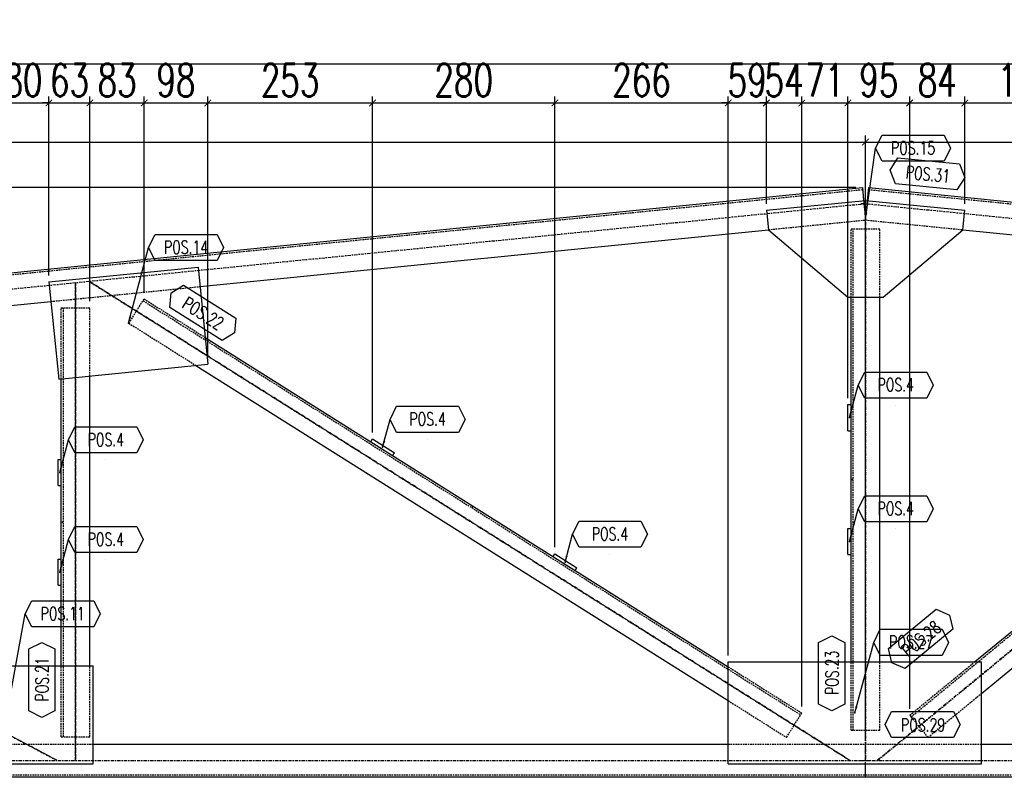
# Model space of a CAD drawing. Header units: feet. Extents: x -13577 to 173285, y -65833 to 34873.
# Tile 89 of 127: x 78324 to 79835, y -55105 to -53937. Entities that reach past the tile are written whole.
import ezdxf
from ezdxf.enums import TextEntityAlignment as Align

# ---------------------------------------------------------------- set-up
doc = ezdxf.new("R2010")
doc.units = ezdxf.units.FT
doc.header["$LTSCALE"] = 10
doc.header["$MEASUREMENT"] = 0
doc.linetypes.add('DASHDOT', pattern=[1, 0.5, -0.25, 0, -0.25])
doc.linetypes.add('HIDDEN', pattern=[0.375, 0.25, -0.125])
doc.layers.get('0').update_dxf_attribs({"linetype": 'CONTINUOUS'})
doc.layers.get('Defpoints').update_dxf_attribs({"linetype": 'CONTINUOUS'})
for name, color, linetype in [('A', 2, 'DASHDOT'), ('FORIR', 4, 'CONTINUOUS'), ('G', 3, 'CONTINUOUS'), ('POS_BOX', 6, 'CONTINUOUS'), ('POS_DES', 2, 'CONTINUOUS'), ('POS_MAT', 2, 'CONTINUOUS'), ('POS_NOT', 2, 'CONTINUOUS'), ('TR', 6, 'HIDDEN'), ('TXT1', 7, 'CONTINUOUS')]:
    doc.layers.add(name, color=color, linetype=linetype)
doc.styles.add('1', font='romans.shx', dxfattribs={"width": 0.7, "height": 50})
doc.styles.add('POS', font='ROMANS', dxfattribs={"width": 0.7})
doc.dimstyles.get("Standard").update_dxf_attribs({"dimtxt": 50, "dimasz": 1, "dimexe": 1, "dimexo": 1, "dimgap": 1, "dimtad": 1, "dimdec": 0, "dimdsep": 46, "dimtxsty": '1', "dimblk": 'ARCHTICK', "dimcen": 3, "dimclrd": 1, "dimclre": 1, "dimclrt": 3, "dimadec": 0, "dimazin": 0, "dimtfac": 1, "dimtdec": 0, "dimtix": 1, "dimtmove": 0, "dimatfit": 3, "dimfxl": 0, "dimtolj": 1, "dimarcsym": 0})

# ---------------------------------------------------------------- blocks, each defined once
blk = doc.blocks.new('P8_PRO')
at = {"layer": 'POS_BOX'}
blk.add_lwpolyline([(11.5, 0), (10.5, -2), (1, -2), (0, 0), (1, 2), (10.5, 2)], close=True, dxfattribs=at)
at = {"style": 'POS', "width": 0.7}
blk.add_attdef('POS_PEZ', text='', height=2, dxfattribs=at).set_placement((5.83, -1.05), align=Align.CENTER)
at = {"style": 'POS', "width": 0.7, "flags": 1}
for tag, p in [('MAR_PEZ', (1, -2.92)), ('QTA_PEZ', (1, -3.45)), ('SUN_LIS', (1, -4.58)), ('PUN_LIS', (1, -4.05)), ('COD_PEZ', (1, -5.68)), ('MCL_PEZ', (1, -5.14)), ('DIM_PRO', (1, -6.27))]:
    blk.add_attdef(tag, p, '', height=0.35, dxfattribs=at)
at = {"layer": 'POS_DES', "style": 'POS', "width": 0.7, "flags": 1}
for tag, p in [('NOM_PRO', (2.84, -2.9)), ('LUN_PRO', (2.82, -4.54))]:
    blk.add_attdef(tag, p, '', height=0.35, dxfattribs=at)
at = {"layer": 'POS_MAT', "style": 'POS', "width": 0.7, "flags": 1}
blk.add_attdef('MAT_PRO', (2.83, -3.44), '', height=0.35, dxfattribs=at)
at = {"layer": 'POS_NOT', "style": 'POS', "width": 0.7, "flags": 1}
blk.add_attdef('NOT_PEZ', (2.82, -4.01), '', height=0.35, dxfattribs=at)
blk = doc.blocks.new('P8_LAM')
blk.add_line((5.75, -3.08), (5.75, -3.08))
at = {"layer": 'POS_BOX'}
blk.add_lwpolyline([(11.5, 0), (10.5, -2), (1, -2), (0, 0), (1, 2), (10.5, 2)], close=True, dxfattribs=at)
at = {"style": 'POS', "width": 0.7}
blk.add_attdef('POS_PEZ', text='', height=2, dxfattribs=at).set_placement((5.75, -0.95), align=Align.CENTER)
at = {"style": 'POS', "width": 0.7, "flags": 1}
for tag, p in [('MAR_PEZ', (1, -3.15)), ('QTA_PEZ', (1, -3.69)), ('SUN_LIS', (1, -4.84)), ('PUN_LIS', (1, -4.3)), ('COD_PEZ', (1, -5.95)), ('MCL_PEZ', (1, -5.41)), ('DIM_PRO', (1, -6.59))]:
    blk.add_attdef(tag, p, '', height=0.35, dxfattribs=at)
at = {"layer": 'POS_DES', "style": 'POS', "width": 0.7, "flags": 1}
for tag, p in [('SPE_PRO', (3.38, -4.66)), ('LAR_PRO', (3.4, -4.12)), ('LUN_PRO', (3.37, -5.17))]:
    blk.add_attdef(tag, p, '', height=0.35, dxfattribs=at)
at = {"layer": 'POS_MAT', "style": 'POS', "width": 0.7, "flags": 1}
blk.add_attdef('MAT_PRO', text='', height=0.35, dxfattribs=at).set_placement((4.3, -3.18), align=Align.CENTER)
at = {"layer": 'POS_NOT', "style": 'POS', "width": 0.7, "flags": 1}
blk.add_attdef('NOT_PEZ', (3.41, -3.62), '', height=0.35, dxfattribs=at)
blk = doc.blocks.new('_ArchTick')
at = {"color": 0, "linetype": 'ByBlock', "const_width": 0.15}
blk.add_lwpolyline([(-0.5, -0.5), (0.5, 0.5)], dxfattribs=at)
blk = doc.blocks.new('3D_INFOPOS')
blk.add_point((0, 0))
at = {"layer": 'FORIR', "flags": 1}
for tag, p in [('POS_PEZ', (7.6, -4.3)), ('MAT_PRO', (7.6, -11.9))]:
    blk.add_attdef(tag, p, '', height=5.26, dxfattribs=at)
blk = doc.blocks.new('*D221')
at = {"layer": 'Defpoints', "color": 0}
for p in [(79622.1, -54124.9), (74772.1, -55049.4), (79622.1, -55049.4)]:
    blk.add_point(p, dxfattribs=at)
at = {"layer": 'TXT1', "color": 1, "lineweight": -2, "transparency": 16777216}
for p, q in [((74772.1, -55039.4), (74772.1, -54114.9)), ((79622.1, -55039.4), (79622.1, -54114.9)), ((74772.1, -54124.9), (79622.1, -54124.9))]:
    blk.add_line(p, q, dxfattribs=at)
at = {"layer": 'TXT1', "color": 1, "lineweight": -2, "transparency": 16777216, "xscale": 10, "yscale": 10, "zscale": 10, "rotation": 180}
blk.add_blockref('_ArchTick', (74772.1, -54124.9), dxfattribs=at)
at = {"layer": 'TXT1', "color": 1, "lineweight": -2, "transparency": 16777216, "xscale": 10, "yscale": 10, "zscale": 10}
blk.add_blockref('_ArchTick', (79622.1, -54124.9), dxfattribs=at)
at = {"layer": 'TXT1', "color": 3, "transparency": 16777216, "insert": (77197.1, -54089.9), "char_height": 50, "attachment_point": 5, "style": '1'}
blk.add_mtext('\\A1;4850', dxfattribs=at)
blk = doc.blocks.new('*D222')
at = {"layer": 'Defpoints', "color": 0}
for p in [(80582, -54124.9), (80582, -54290.4), (79622.1, -55049.4)]:
    blk.add_point(p, dxfattribs=at)
at = {"layer": 'TXT1', "color": 1, "lineweight": -2, "transparency": 16777216}
for p, q in [((79622.1, -55039.4), (79622.1, -54114.9)), ((80582, -54280.4), (80582, -54114.9)), ((79622.1, -54124.9), (80582, -54124.9))]:
    blk.add_line(p, q, dxfattribs=at)
at = {"layer": 'TXT1', "color": 1, "lineweight": -2, "transparency": 16777216, "xscale": 10, "yscale": 10, "zscale": 10, "rotation": 180}
blk.add_blockref('_ArchTick', (79622.1, -54124.9), dxfattribs=at)
at = {"layer": 'TXT1', "color": 1, "lineweight": -2, "transparency": 16777216, "xscale": 10, "yscale": 10, "zscale": 10}
blk.add_blockref('_ArchTick', (80582, -54124.9), dxfattribs=at)
at = {"layer": 'TXT1', "color": 3, "transparency": 16777216, "insert": (80102.1, -54089.9), "char_height": 50, "attachment_point": 5, "style": '1'}
blk.add_mtext('\\A1;960', dxfattribs=at)
blk = doc.blocks.new('*D254')
at = {"layer": 'Defpoints', "color": 0}
for p in [(78368.7, -54064.9), (78368.7, -54339.8), (78288.6, -55000.4)]:
    blk.add_point(p, dxfattribs=at)
at = {"layer": 'TXT1', "color": 1, "lineweight": -2, "transparency": 16777216}
for p, q in [((78288.6, -54990.4), (78288.6, -54054.9)), ((78368.7, -54329.8), (78368.7, -54054.9)), ((78288.6, -54064.9), (78368.7, -54064.9))]:
    blk.add_line(p, q, dxfattribs=at)
at = {"layer": 'TXT1', "color": 1, "lineweight": -2, "transparency": 16777216, "xscale": 10, "yscale": 10, "zscale": 10, "rotation": 180}
blk.add_blockref('_ArchTick', (78288.6, -54064.9), dxfattribs=at)
at = {"layer": 'TXT1', "color": 1, "lineweight": -2, "transparency": 16777216, "xscale": 10, "yscale": 10, "zscale": 10}
blk.add_blockref('_ArchTick', (78368.7, -54064.9), dxfattribs=at)
at = {"layer": 'TXT1', "color": 3, "transparency": 16777216, "insert": (78328.7, -54029.9), "char_height": 50, "attachment_point": 5, "style": '1'}
blk.add_mtext('\\A1;80', dxfattribs=at)
blk = doc.blocks.new('*D255')
at = {"layer": 'Defpoints', "color": 0}
for p in [(78431.6, -54064.9), (78368.7, -54339.8), (78431.6, -54379.3)]:
    blk.add_point(p, dxfattribs=at)
at = {"layer": 'TXT1', "color": 1, "lineweight": -2, "transparency": 16777216}
for p, q in [((78368.7, -54329.8), (78368.7, -54054.9)), ((78431.6, -54369.3), (78431.6, -54054.9)), ((78368.7, -54064.9), (78358.7, -54064.9)), ((78368.7, -54064.9), (78431.6, -54064.9)), ((78431.6, -54064.9), (78441.6, -54064.9))]:
    blk.add_line(p, q, dxfattribs=at)
at = {"layer": 'TXT1', "color": 1, "lineweight": -2, "transparency": 16777216, "xscale": 10, "yscale": 10, "zscale": 10}
blk.add_blockref('_ArchTick', (78368.7, -54064.9), dxfattribs=at)
at = {"layer": 'TXT1', "color": 1, "lineweight": -2, "transparency": 16777216, "xscale": 10, "yscale": 10, "zscale": 10, "rotation": 180}
blk.add_blockref('_ArchTick', (78431.6, -54064.9), dxfattribs=at)
at = {"layer": 'TXT1', "color": 3, "transparency": 16777216, "insert": (78400.1, -54029.9), "char_height": 50, "attachment_point": 5, "style": '1'}
blk.add_mtext('\\A1;63', dxfattribs=at)
blk = doc.blocks.new('*D256')
at = {"layer": 'Defpoints', "color": 0}
for p in [(78514.8, -54064.9), (78431.6, -54379.3), (78514.8, -54365.9)]:
    blk.add_point(p, dxfattribs=at)
at = {"layer": 'TXT1', "color": 1, "lineweight": -2, "transparency": 16777216}
for p, q in [((78431.6, -54369.3), (78431.6, -54054.9)), ((78514.8, -54355.9), (78514.8, -54054.9)), ((78431.6, -54064.9), (78514.8, -54064.9))]:
    blk.add_line(p, q, dxfattribs=at)
at = {"layer": 'TXT1', "color": 1, "lineweight": -2, "transparency": 16777216, "xscale": 10, "yscale": 10, "zscale": 10, "rotation": 180}
blk.add_blockref('_ArchTick', (78431.6, -54064.9), dxfattribs=at)
at = {"layer": 'TXT1', "color": 1, "lineweight": -2, "transparency": 16777216, "xscale": 10, "yscale": 10, "zscale": 10}
blk.add_blockref('_ArchTick', (78514.8, -54064.9), dxfattribs=at)
at = {"layer": 'TXT1', "color": 3, "transparency": 16777216, "insert": (78473.2, -54029.9), "char_height": 50, "attachment_point": 5, "style": '1'}
blk.add_mtext('\\A1;83', dxfattribs=at)
blk = doc.blocks.new('*D257')
at = {"layer": 'Defpoints', "color": 0}
for p in [(78612.4, -54064.9), (78514.8, -54365.9), (78612.4, -54466.2)]:
    blk.add_point(p, dxfattribs=at)
at = {"layer": 'TXT1', "color": 1, "lineweight": -2, "transparency": 16777216}
for p, q in [((78514.8, -54355.9), (78514.8, -54054.9)), ((78612.4, -54456.2), (78612.4, -54054.9)), ((78514.8, -54064.9), (78612.4, -54064.9))]:
    blk.add_line(p, q, dxfattribs=at)
at = {"layer": 'TXT1', "color": 1, "lineweight": -2, "transparency": 16777216, "xscale": 10, "yscale": 10, "zscale": 10, "rotation": 180}
blk.add_blockref('_ArchTick', (78514.8, -54064.9), dxfattribs=at)
at = {"layer": 'TXT1', "color": 1, "lineweight": -2, "transparency": 16777216, "xscale": 10, "yscale": 10, "zscale": 10}
blk.add_blockref('_ArchTick', (78612.4, -54064.9), dxfattribs=at)
at = {"layer": 'TXT1', "color": 3, "transparency": 16777216, "insert": (78563.6, -54029.9), "char_height": 50, "attachment_point": 5, "style": '1'}
blk.add_mtext('\\A1;98', dxfattribs=at)
blk = doc.blocks.new('*D258')
at = {"layer": 'Defpoints', "color": 0}
for p in [(78865.2, -54064.9), (78612.4, -54466.2), (78865.2, -54580.7)]:
    blk.add_point(p, dxfattribs=at)
at = {"layer": 'TXT1', "color": 1, "lineweight": -2, "transparency": 16777216}
for p, q in [((78612.4, -54456.2), (78612.4, -54054.9)), ((78865.2, -54570.7), (78865.2, -54054.9)), ((78612.4, -54064.9), (78865.2, -54064.9))]:
    blk.add_line(p, q, dxfattribs=at)
at = {"layer": 'TXT1', "color": 1, "lineweight": -2, "transparency": 16777216, "xscale": 10, "yscale": 10, "zscale": 10, "rotation": 180}
blk.add_blockref('_ArchTick', (78612.4, -54064.9), dxfattribs=at)
at = {"layer": 'TXT1', "color": 1, "lineweight": -2, "transparency": 16777216, "xscale": 10, "yscale": 10, "zscale": 10}
blk.add_blockref('_ArchTick', (78865.2, -54064.9), dxfattribs=at)
at = {"layer": 'TXT1', "color": 3, "transparency": 16777216, "insert": (78738.8, -54029.9), "char_height": 50, "attachment_point": 5, "style": '1'}
blk.add_mtext('\\A1;253', dxfattribs=at)
blk = doc.blocks.new('*D259')
at = {"layer": 'Defpoints', "color": 0}
for p in [(79145.3, -54064.9), (78865.2, -54580.7), (79145.3, -54757.1)]:
    blk.add_point(p, dxfattribs=at)
at = {"layer": 'TXT1', "color": 1, "lineweight": -2, "transparency": 16777216}
for p, q in [((78865.2, -54570.7), (78865.2, -54054.9)), ((79145.3, -54747.1), (79145.3, -54054.9)), ((78865.2, -54064.9), (79145.3, -54064.9))]:
    blk.add_line(p, q, dxfattribs=at)
at = {"layer": 'TXT1', "color": 1, "lineweight": -2, "transparency": 16777216, "xscale": 10, "yscale": 10, "zscale": 10, "rotation": 180}
blk.add_blockref('_ArchTick', (78865.2, -54064.9), dxfattribs=at)
at = {"layer": 'TXT1', "color": 1, "lineweight": -2, "transparency": 16777216, "xscale": 10, "yscale": 10, "zscale": 10}
blk.add_blockref('_ArchTick', (79145.3, -54064.9), dxfattribs=at)
at = {"layer": 'TXT1', "color": 3, "transparency": 16777216, "insert": (79005.3, -54029.9), "char_height": 50, "attachment_point": 5, "style": '1'}
blk.add_mtext('\\A1;280', dxfattribs=at)
blk = doc.blocks.new('*D260')
at = {"layer": 'Defpoints', "color": 0}
for p in [(79411.2, -54064.9), (79145.3, -54757.1), (79411.2, -54923.1)]:
    blk.add_point(p, dxfattribs=at)
at = {"layer": 'TXT1', "color": 1, "lineweight": -2, "transparency": 16777216}
for p, q in [((79145.3, -54747.1), (79145.3, -54054.9)), ((79411.2, -54913.1), (79411.2, -54054.9)), ((79145.3, -54064.9), (79411.2, -54064.9))]:
    blk.add_line(p, q, dxfattribs=at)
at = {"layer": 'TXT1', "color": 1, "lineweight": -2, "transparency": 16777216, "xscale": 10, "yscale": 10, "zscale": 10, "rotation": 180}
blk.add_blockref('_ArchTick', (79145.3, -54064.9), dxfattribs=at)
at = {"layer": 'TXT1', "color": 1, "lineweight": -2, "transparency": 16777216, "xscale": 10, "yscale": 10, "zscale": 10}
blk.add_blockref('_ArchTick', (79411.2, -54064.9), dxfattribs=at)
at = {"layer": 'TXT1', "color": 3, "transparency": 16777216, "insert": (79278.2, -54029.9), "char_height": 50, "attachment_point": 5, "style": '1'}
blk.add_mtext('\\A1;266', dxfattribs=at)
blk = doc.blocks.new('*D261')
at = {"layer": 'Defpoints', "color": 0}
for p in [(79469.9, -54064.9), (79469.9, -54229.7), (79411.2, -54923.1)]:
    blk.add_point(p, dxfattribs=at)
at = {"layer": 'TXT1', "color": 1, "lineweight": -2, "transparency": 16777216}
for p, q in [((79411.2, -54913.1), (79411.2, -54054.9)), ((79469.9, -54219.7), (79469.9, -54054.9)), ((79411.2, -54064.9), (79401.2, -54064.9)), ((79411.2, -54064.9), (79469.9, -54064.9)), ((79469.9, -54064.9), (79479.9, -54064.9))]:
    blk.add_line(p, q, dxfattribs=at)
at = {"layer": 'TXT1', "color": 1, "lineweight": -2, "transparency": 16777216, "xscale": 10, "yscale": 10, "zscale": 10}
blk.add_blockref('_ArchTick', (79411.2, -54064.9), dxfattribs=at)
at = {"layer": 'TXT1', "color": 1, "lineweight": -2, "transparency": 16777216, "xscale": 10, "yscale": 10, "zscale": 10, "rotation": 180}
blk.add_blockref('_ArchTick', (79469.9, -54064.9), dxfattribs=at)
at = {"layer": 'TXT1', "color": 3, "transparency": 16777216, "insert": (79440.5, -54029.9), "char_height": 50, "attachment_point": 5, "style": '1'}
blk.add_mtext('\\A1;59', dxfattribs=at)
blk = doc.blocks.new('*D262')
at = {"layer": 'Defpoints', "color": 0}
for p in [(79524.2, -54064.9), (79469.9, -54229.7), (79524.2, -55001.7)]:
    blk.add_point(p, dxfattribs=at)
at = {"layer": 'TXT1', "color": 1, "lineweight": -2, "transparency": 16777216}
for p, q in [((79469.9, -54219.7), (79469.9, -54054.9)), ((79524.2, -54991.7), (79524.2, -54054.9)), ((79469.9, -54064.9), (79459.9, -54064.9)), ((79469.9, -54064.9), (79524.2, -54064.9)), ((79524.2, -54064.9), (79534.2, -54064.9))]:
    blk.add_line(p, q, dxfattribs=at)
at = {"layer": 'TXT1', "color": 1, "lineweight": -2, "transparency": 16777216, "xscale": 10, "yscale": 10, "zscale": 10}
blk.add_blockref('_ArchTick', (79469.9, -54064.9), dxfattribs=at)
at = {"layer": 'TXT1', "color": 1, "lineweight": -2, "transparency": 16777216, "xscale": 10, "yscale": 10, "zscale": 10, "rotation": 180}
blk.add_blockref('_ArchTick', (79524.2, -54064.9), dxfattribs=at)
at = {"layer": 'TXT1', "color": 3, "transparency": 16777216, "insert": (79497.1, -54029.9), "char_height": 50, "attachment_point": 5, "style": '1'}
blk.add_mtext('\\A1;54', dxfattribs=at)
blk = doc.blocks.new('*D263')
at = {"layer": 'Defpoints', "color": 0}
for p in [(79595.1, -54064.9), (79595.1, -54528.1), (79524.2, -55001.7)]:
    blk.add_point(p, dxfattribs=at)
at = {"layer": 'TXT1', "color": 1, "lineweight": -2, "transparency": 16777216}
for p, q in [((79524.2, -54991.7), (79524.2, -54054.9)), ((79595.1, -54518.1), (79595.1, -54054.9)), ((79524.2, -54064.9), (79595.1, -54064.9))]:
    blk.add_line(p, q, dxfattribs=at)
at = {"layer": 'TXT1', "color": 1, "lineweight": -2, "transparency": 16777216, "xscale": 10, "yscale": 10, "zscale": 10, "rotation": 180}
blk.add_blockref('_ArchTick', (79524.2, -54064.9), dxfattribs=at)
at = {"layer": 'TXT1', "color": 1, "lineweight": -2, "transparency": 16777216, "xscale": 10, "yscale": 10, "zscale": 10}
blk.add_blockref('_ArchTick', (79595.1, -54064.9), dxfattribs=at)
at = {"layer": 'TXT1', "color": 3, "transparency": 16777216, "insert": (79559.7, -54029.9), "char_height": 50, "attachment_point": 5, "style": '1'}
blk.add_mtext('\\A1;71', dxfattribs=at)
blk = doc.blocks.new('*D264')
at = {"layer": 'Defpoints', "color": 0}
for p in [(79689.9, -54064.9), (79595.1, -54528.1), (79689.9, -55005.1)]:
    blk.add_point(p, dxfattribs=at)
at = {"layer": 'TXT1', "color": 1, "lineweight": -2, "transparency": 16777216}
for p, q in [((79595.1, -54518.1), (79595.1, -54054.9)), ((79689.9, -54995.1), (79689.9, -54054.9)), ((79595.1, -54064.9), (79689.9, -54064.9))]:
    blk.add_line(p, q, dxfattribs=at)
at = {"layer": 'TXT1', "color": 1, "lineweight": -2, "transparency": 16777216, "xscale": 10, "yscale": 10, "zscale": 10, "rotation": 180}
blk.add_blockref('_ArchTick', (79595.1, -54064.9), dxfattribs=at)
at = {"layer": 'TXT1', "color": 1, "lineweight": -2, "transparency": 16777216, "xscale": 10, "yscale": 10, "zscale": 10}
blk.add_blockref('_ArchTick', (79689.9, -54064.9), dxfattribs=at)
at = {"layer": 'TXT1', "color": 3, "transparency": 16777216, "insert": (79642.5, -54029.9), "char_height": 50, "attachment_point": 5, "style": '1'}
blk.add_mtext('\\A1;95', dxfattribs=at)
blk = doc.blocks.new('*D265')
at = {"layer": 'Defpoints', "color": 0}
for p in [(79774.4, -54064.9), (79774.4, -54229.7), (79689.9, -55005.1)]:
    blk.add_point(p, dxfattribs=at)
at = {"layer": 'TXT1', "color": 1, "lineweight": -2, "transparency": 16777216}
for p, q in [((79689.9, -54995.1), (79689.9, -54054.9)), ((79774.4, -54219.7), (79774.4, -54054.9)), ((79689.9, -54064.9), (79774.4, -54064.9))]:
    blk.add_line(p, q, dxfattribs=at)
at = {"layer": 'TXT1', "color": 1, "lineweight": -2, "transparency": 16777216, "xscale": 10, "yscale": 10, "zscale": 10, "rotation": 180}
blk.add_blockref('_ArchTick', (79689.9, -54064.9), dxfattribs=at)
at = {"layer": 'TXT1', "color": 1, "lineweight": -2, "transparency": 16777216, "xscale": 10, "yscale": 10, "zscale": 10}
blk.add_blockref('_ArchTick', (79774.4, -54064.9), dxfattribs=at)
at = {"layer": 'TXT1', "color": 3, "transparency": 16777216, "insert": (79732.2, -54029.9), "char_height": 50, "attachment_point": 5, "style": '1'}
blk.add_mtext('\\A1;84', dxfattribs=at)
blk = doc.blocks.new('*D266')
at = {"layer": 'Defpoints', "color": 0}
for p in [(79965.5, -54064.9), (79774.4, -54229.7), (79965.5, -54771.9)]:
    blk.add_point(p, dxfattribs=at)
at = {"layer": 'TXT1', "color": 1, "lineweight": -2, "transparency": 16777216}
for p, q in [((79774.4, -54219.7), (79774.4, -54054.9)), ((79965.5, -54761.9), (79965.5, -54054.9)), ((79774.4, -54064.9), (79965.5, -54064.9))]:
    blk.add_line(p, q, dxfattribs=at)
at = {"layer": 'TXT1', "color": 1, "lineweight": -2, "transparency": 16777216, "xscale": 10, "yscale": 10, "zscale": 10, "rotation": 180}
blk.add_blockref('_ArchTick', (79774.4, -54064.9), dxfattribs=at)
at = {"layer": 'TXT1', "color": 1, "lineweight": -2, "transparency": 16777216, "xscale": 10, "yscale": 10, "zscale": 10}
blk.add_blockref('_ArchTick', (79965.5, -54064.9), dxfattribs=at)
at = {"layer": 'TXT1', "color": 3, "transparency": 16777216, "insert": (79869.9, -54029.9), "char_height": 50, "attachment_point": 5, "style": '1'}
blk.add_mtext('\\A1;191', dxfattribs=at)
blk = doc.blocks.new('*D270')
at = {"layer": 'Defpoints', "color": 0}
for p in [(80582, -54004.9), (80582, -54290.4), (74072.1, -54679.4)]:
    blk.add_point(p, dxfattribs=at)
at = {"layer": 'TXT1', "color": 1, "lineweight": -2, "transparency": 16777216}
for p, q in [((74072.1, -54669.4), (74072.1, -53994.9)), ((80582, -54280.4), (80582, -53994.9)), ((74072.1, -54004.9), (80582, -54004.9))]:
    blk.add_line(p, q, dxfattribs=at)
at = {"layer": 'TXT1', "color": 1, "lineweight": -2, "transparency": 16777216, "xscale": 10, "yscale": 10, "zscale": 10, "rotation": 180}
blk.add_blockref('_ArchTick', (74072.1, -54004.9), dxfattribs=at)
at = {"layer": 'TXT1', "color": 1, "lineweight": -2, "transparency": 16777216, "xscale": 10, "yscale": 10, "zscale": 10}
blk.add_blockref('_ArchTick', (80582, -54004.9), dxfattribs=at)
at = {"layer": 'TXT1', "color": 3, "transparency": 16777216, "insert": (77327.1, -53969.9), "char_height": 50, "attachment_point": 5, "style": '1'}
blk.add_mtext('\\A1;6510', dxfattribs=at)
blk = doc.blocks.new('*D271')
at = {"layer": 'Defpoints', "color": 0}
for p in [(79617.2, -54194.9), (74002.1, -55099.4), (74072.1, -55099.4)]:
    blk.add_point(p, dxfattribs=at)
at = {"layer": 'TXT1', "color": 1, "lineweight": -2, "transparency": 16777216}
for p, q in [((79607.2, -54194.9), (73992.1, -54194.9)), ((74002.1, -54194.9), (74002.1, -55099.4)), ((74062.1, -55099.4), (73992.1, -55099.4))]:
    blk.add_line(p, q, dxfattribs=at)
at = {"layer": 'TXT1', "color": 1, "lineweight": -2, "transparency": 16777216, "xscale": 10, "yscale": 10, "zscale": 10}
for p, rotation in [((74002.1, -54194.9), 90), ((74002.1, -55099.4), 270)]:
    blk.add_blockref('_ArchTick', p, dxfattribs=dict(at, rotation=rotation))
at = {"layer": 'TXT1', "color": 3, "transparency": 16777216, "insert": (73967.1, -54647.1), "char_height": 50, "attachment_point": 5, "rotation": 90, "style": '1'}
blk.add_mtext('\\A1;905', dxfattribs=at)

msp = doc.modelspace()

# ---------------------------------------------------------------- linework, layer by layer
at = {"layer": 'A'}
for p, q in [((74797.1, -54702), (79629.6, -54218.7)), ((79614.7, -54218.7), (80556, -54312.9)), ((79622.1, -55074.4), (79622.1, -54248.1)), ((79622.1, -54248.1), (79622.1, -55074.4)), ((80564.7, -54313.7), (79640.4, -55074.4)), ((79640.4, -55074.4), (80564.7, -54313.7)), ((78409.6, -54340.7), (78409.6, -55074.4)), ((78409.6, -55074.4), (78409.6, -54340.7)), ((78430.3, -54338.7), (79598.3, -55074.4)), ((79598.3, -55074.4), (78430.3, -54338.7)), ((78381.3, -55074.4), (77221.1, -54459.6)), ((77221.1, -54459.6), (78381.3, -55074.4)), ((74797.1, -55074.4), (79632.1, -55074.4)), ((79612.1, -55074.4), (80556, -55074.4))]:
    msp.add_line(p, q, dxfattribs=at)
msp.add_point((79692, -55007.6), dxfattribs=at)
at = {"layer": 'G'}
for p, q in [((74771.1, -54679.5), (79617.2, -54194.9)), ((79617.2, -54194.9), (79619.1, -54214.8)), ((79625.1, -54214.8), (79627.1, -54194.9)), ((79627.1, -54194.9), (80582, -54290.4)), ((79469.9, -54229.7), (79622.1, -54214.5)), ((79622.1, -54214.5), (79774.4, -54229.7)), ((79469.9, -54229.7), (79472.9, -54259.5)), ((79771.4, -54259.5), (79774.4, -54229.7)), ((78600.5, -54346.8), (79472.9, -54259.5)), ((79472.9, -54259.5), (79595.1, -54363.1)), ((79649.1, -54363.1), (79771.4, -54259.5)), ((79771.4, -54259.5), (80577, -54340.1)), ((78368.7, -54339.8), (78597.5, -54316.9)), ((78597.5, -54316.9), (78612.4, -54466.2)), ((78368.7, -54339.8), (78383.6, -54489.1)), ((79789.6, -54923.1), (80495.3, -54342.4)), ((79595.1, -54363.1), (79649.1, -54363.1)), ((79600.1, -54923.1), (79600.1, -54363.1)), ((79644.1, -54923.1), (79644.1, -54363.1)), ((77408, -54466), (78371.6, -54369.7)), ((79800.1, -54971.4), (80523.3, -54376.3)), ((78608.3, -54424.8), (79411.2, -54930.5)), ((78383.6, -54489.1), (78612.4, -54466.2)), ((78594.3, -54468), (79411.2, -54982.5)), ((78431.6, -54929.4), (78431.6, -54484.3)), ((78387.6, -54929.4), (78387.6, -54488.7)), ((79595.1, -54568.1), (79595.1, -54528.1)), ((79595.1, -54528.1), (79600.1, -54528.1)), ((79595.1, -54568.1), (79600.1, -54568.1)), ((78862.5, -54585), (78865.2, -54580.7)), ((78865.2, -54580.7), (78899.1, -54602)), ((78896.4, -54606.3), (78899.1, -54602)), ((78382.6, -54652.3), (78382.6, -54612.3)), ((78382.6, -54612.3), (78387.6, -54612.3)), ((78382.6, -54652.3), (78387.6, -54652.3)), ((79595.1, -54758.1), (79595.1, -54718.1)), ((79595.1, -54718.1), (79600.1, -54718.1)), ((79142.6, -54761.4), (79145.3, -54757.1)), ((79145.3, -54757.1), (79179.1, -54778.5)), ((78382.6, -54805.3), (78382.6, -54765.3)), ((78382.6, -54765.3), (78387.6, -54765.3)), ((79595.1, -54758.1), (79600.1, -54758.1)), ((79176.5, -54782.7), (79179.1, -54778.5)), ((78382.6, -54805.3), (78387.6, -54805.3)), ((79411.2, -54923.1), (79800.1, -54923.1)), ((79411.2, -55079.4), (79411.2, -54923.1)), ((79800.1, -55079.4), (79800.1, -54923.1)), ((78171.6, -54929.4), (78436.6, -54929.4)), ((78436.6, -55079.4), (78436.6, -54929.4)), ((78436.6, -55049.4), (79411.2, -55049.4)), ((79800.1, -55049.4), (80581, -55049.4)), ((78171.6, -55079.4), (78436.6, -55079.4)), ((79411.2, -55079.4), (79800.1, -55079.4)), ((79622.1, -55099.4), (79622.1, -55079.4)), ((74072.1, -55099.4), (80581, -55099.4))]:
    msp.add_line(p, q, dxfattribs=at)
msp.add_point((79692, -55007.6), dxfattribs=at)
at = {"layer": 'TR'}
for p, q in [((74771.4, -54682.5), (79617.5, -54197.9)), ((79617.2, -54194.9), (79622.1, -54244.6)), ((79617.5, -54197.9), (79622.1, -54244.6)), ((79626.8, -54197.9), (80581.7, -54293.4)), ((79622.1, -54244.6), (79625.1, -54214.8)), ((79472.9, -54259.5), (79622.1, -54244.6)), ((79600.1, -54363.1), (79600.1, -54258.1)), ((79600.1, -54258.1), (79644.1, -54258.1)), ((79603.3, -55028.1), (79603.3, -54258.1)), ((79622.1, -54244.6), (79622.1, -54244.6)), ((79622.1, -54244.6), (79771.4, -54259.5)), ((79622.1, -54244.6), (79622.1, -54244.6)), ((79622.1, -54244.6), (79622.1, -54244.6)), ((79644.1, -54363.1), (79644.1, -54258.1)), ((79472.9, -54259.5), (79472.9, -54259.5)), ((78371.6, -54369.7), (78600.5, -54346.8)), ((79692, -55007.6), (80497.3, -54344.8)), ((78387.6, -54488.7), (78387.6, -54379.3)), ((78387.6, -54379.3), (78431.6, -54379.3)), ((78390.8, -55038.3), (78390.8, -54379.3)), ((78431.6, -54484.3), (78431.6, -54379.3)), ((78491.3, -54403.1), (78514.8, -54365.9)), ((78513.1, -54368.6), (79522.5, -55004.4)), ((78514.8, -54365.9), (78608.3, -54424.8)), ((78491.3, -54403.1), (78594.3, -54468)), ((78608.3, -54424.8), (78608.7, -54428.8)), ((79600.1, -55028.1), (79600.1, -54923.1)), ((79644.1, -55028.1), (79644.1, -54923.1)), ((79689.9, -55005.1), (79789.6, -54923.1)), ((78387.6, -55038.3), (78387.6, -54929.4)), ((78431.6, -55038.3), (78431.6, -54929.4)), ((79411.2, -54930.5), (79524.2, -55001.7)), ((79411.2, -54982.5), (79500.8, -55039)), ((79717.9, -55039.1), (79800.1, -54971.4)), ((79500.8, -55039), (79524.2, -55001.7)), ((79689.9, -55005.1), (79717.9, -55039.1)), ((79689.9, -55005.1), (79692, -55007.6)), ((79600.1, -55028.1), (79644.1, -55028.1)), ((78387.6, -55038.3), (78431.6, -55038.3)), ((78171.6, -55049.4), (78436.6, -55049.4)), ((79411.2, -55049.4), (79800.1, -55049.4)), ((79622.1, -55079.4), (79622.1, -55049.4)), ((74072.1, -55096.4), (80581, -55096.4))]:
    msp.add_line(p, q, dxfattribs=at)
msp.add_point((79692, -55007.6), dxfattribs=at)

# ---------------------------------------------------------------- block references
at = {"xscale": 10, "yscale": 10, "zscale": 10}
for name, p, values in [('P8_LAM', (79637.6, -54134.5), {'POS_PEZ': 'POS.15'}), ('P8_LAM', (78521.6, -54286.9), {'POS_PEZ': 'POS.14'}), ('P8_LAM', (79611, -54498.1), {'POS_PEZ': 'POS.4'}), ('P8_LAM', (78892.3, -54550.7), {'POS_PEZ': 'POS.4'}), ('P8_LAM', (78398.5, -54582.3), {'POS_PEZ': 'POS.4'}), ('P8_LAM', (79611, -54688.1), {'POS_PEZ': 'POS.4'}), ('P8_LAM', (79172.3, -54727.1), {'POS_PEZ': 'POS.4'}), ('P8_LAM', (78398.5, -54735.3), {'POS_PEZ': 'POS.4'}), ('P8_LAM', (78332.3, -54849.4), {'POS_PEZ': 'POS.11'}), ('P8_LAM', (79634.6, -54893.1), {'POS_PEZ': 'POS.27'}), ('P8_PRO', (79652.1, -55019.4), {'POS_PEZ': 'POS.29'})]:
    msp.add_blockref(name, p, dxfattribs=at).add_auto_attribs(values)
for p, rotation, values in [((79659.9, -54168), 354.2888152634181, {'POS_PEZ': 'POS.31'}), ((78556.2, -54356.5), 327.7933009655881, {'POS_PEZ': 'POS.22'}), ((79662.3, -54924.3), 39.45171925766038, {'POS_PEZ': 'POS.28'}), ((79570.1, -54998.1), 89.99999999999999, {'POS_PEZ': 'POS.23'}), ((78357.6, -55008.3), 89.99999999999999, {'POS_PEZ': 'POS.21'})]:
    msp.add_blockref('P8_PRO', p, dxfattribs=dict(at, rotation=rotation)).add_auto_attribs(values)
for p in [(79621.9, -54243.1), (79621.9, -54243.1), (78490.5, -54403), (78490.5, -54403), (79597.6, -54548.1), (78880.8, -54593.5), (78385.1, -54632.3), (79601.7, -54643.1), (79601.7, -54643.1), (79018.7, -54685.2), (79018.7, -54685.2), (78389.2, -54708.8), (78389.2, -54708.8), (79597.6, -54738.1), (79160.9, -54769.9), (78385.1, -54785.3), (79605.6, -55001.3), (79605.6, -55001.3)]:
    msp.add_blockref('3D_INFOPOS', p)

# ---------------------------------------------------------------- dimensions: what is measured, and where the dimension line sits
at = {"layer": 'TXT1'}
for base, p1, p2, picture, middle in [((80582, -54004.9), (74072.1, -54679.4), (80582, -54290.4), '*D270', (77327.1, -53969.9)), ((78368.7, -54064.9), (78288.6, -55000.4), (78368.7, -54339.8), '*D254', (78328.7, -54029.9)), ((78431.6, -54064.9), (78368.7, -54339.8), (78431.6, -54379.3), '*D255', (78400.1, -54029.9)), ((78514.8, -54064.9), (78431.6, -54379.3), (78514.8, -54365.9), '*D256', (78473.2, -54029.9)), ((78612.4, -54064.9), (78514.8, -54365.9), (78612.4, -54466.2), '*D257', (78563.6, -54029.9)), ((78865.2, -54064.9), (78612.4, -54466.2), (78865.2, -54580.7), '*D258', (78738.8, -54029.9)), ((79145.3, -54064.9), (78865.2, -54580.7), (79145.3, -54757.1), '*D259', (79005.3, -54029.9)), ((79411.2, -54064.9), (79145.3, -54757.1), (79411.2, -54923.1), '*D260', (79278.2, -54029.9)), ((79469.9, -54064.9), (79411.2, -54923.1), (79469.9, -54229.7), '*D261', (79440.5, -54029.9)), ((79524.2, -54064.9), (79469.9, -54229.7), (79524.2, -55001.7), '*D262', (79497.1, -54029.9)), ((79595.1, -54064.9), (79524.2, -55001.7), (79595.1, -54528.1), '*D263', (79559.7, -54029.9)), ((79689.9, -54064.9), (79595.1, -54528.1), (79689.9, -55005.1), '*D264', (79642.5, -54029.9)), ((79774.3652, -54064.8539), (79689.9452, -55005.1063), (79774.3652, -54229.6863), '*D265', (79732.1552, -54029.8539)), ((79965.5, -54064.9), (79774.4, -54229.7), (79965.5, -54771.9), '*D266', (79869.9, -54029.9)), ((79622.1, -54124.9), (74772.1, -55049.4), (79622.1, -55049.4), '*D221', (77197.1, -54089.9)), ((80582, -54124.9), (79622.1, -55049.4), (80582, -54290.4), '*D222', (80102.1, -54089.9))]:
    dim = msp.add_linear_dim(base=base, p1=p1, p2=p2, dimstyle='Standard', override={"dimscale": 10}, dxfattribs=at)
    dim.commit()
    dim.dimension.update_dxf_attribs({"geometry": picture, "text_midpoint": middle})
dim = msp.add_linear_dim(base=(74002.1252, -55099.4063), p1=(79617.15, -54194.8539), p2=(74072.1252, -55099.4063), angle=90, dimstyle='Standard', override={"dimscale": 10}, dxfattribs=at)
dim.commit()
dim.dimension.update_dxf_attribs({"geometry": '*D271', "text_midpoint": (73967.1252, -54647.1301)})

# ---------------------------------------------------------------- leaders
for points in [[(79621.9, -54243.1), (79637.6, -54134.5)], [(78490.5, -54403), (78521.6, -54286.9)], [(79597.6, -54548.1), (79611, -54498.1)], [(78880.8, -54593.5), (78892.3, -54550.7)], [(78385.1, -54632.3), (78398.5, -54582.3)], [(79597.6, -54738.1), (79611, -54688.1)], [(78385.1, -54785.3), (78398.5, -54735.3)], [(79160.9, -54769.9), (79172.3, -54727.1)], [(78304.1, -55004.4), (78332.3, -54849.4)], [(79605.6, -55001.3), (79634.6, -54893.1)]]:
    msp.add_leader(points, dimstyle='Standard', override={"dimscale": 10})

doc.saveas('drawing.dxf')
